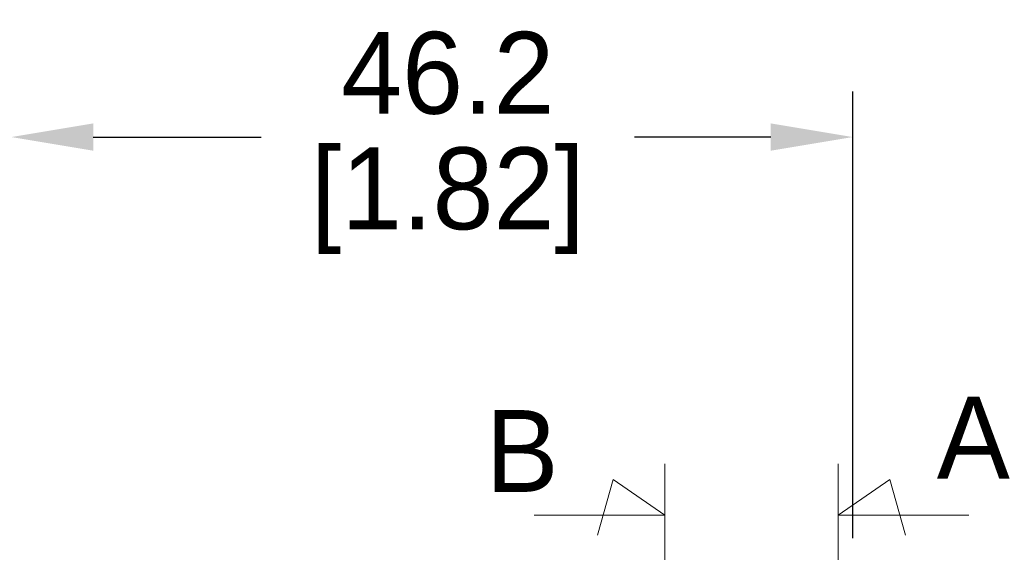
# Model space of a CAD drawing. Header units: inches. Extents: x 0 to 814, y 0 to 621.
# Tile 29 of 41: x 415 to 469, y 438 to 467. Entities that reach past the tile are written whole.
import ezdxf

# ---------------------------------------------------------------- set-up
doc = ezdxf.new("R2010")
doc.units = ezdxf.units.IN
doc.header["$LTSCALE"] = 10
doc.header["$MEASUREMENT"] = 0
doc.dimstyles.get("Standard").update_dxf_attribs({"dimtxt": 6, "dimasz": 6.5, "dimexe": 2.5, "dimexo": 3.5, "dimgap": 1.25, "dimtad": 0, "dimtih": 1, "dimtoh": 1, "dimdec": 1, "dimzin": 0, "dimdsep": 46, "dimtxsty": 'Standard', "dimcen": 0, "dimadec": 0, "dimazin": 0, "dimtfac": 1, "dimtdec": 1, "dimtofl": 0, "dimtmove": 0, "dimatfit": 3, "dimfxl": 0, "dimtolj": 1, "dimtzin": 0, "dimarcsym": 0})

# ---------------------------------------------------------------- blocks, each defined once
blk = doc.blocks.new('*D41')
at = {"color": 0, "lineweight": -2}
for p, q in [((414.592, 425.555), (414.592, 462.919)), ((460.817, 438.363), (460.817, 462.919)), ((419.092, 460.419), (428.323, 460.419)), ((456.317, 460.419), (448.823, 460.419))]:
    blk.add_line(p, q, dxfattribs=at)
at = {"color": 0}
for points in [[(419.092, 461.169), (419.092, 459.669), (414.592, 460.419)], [(456.317, 461.169), (456.317, 459.669), (460.817, 460.419)]]:
    blk.add_solid(points, dxfattribs=at)
at = {"layer": 'DEFPOINTS', "color": 0}
for p in [(414.592, 460.419), (460.817, 434.863), (414.592, 422.055)]:
    blk.add_point(p, dxfattribs=at)
at = {"color": 0, "lineweight": 15, "char_height": 4.5, "attachment_point": 5}
for s, insert in [('\\A1;46.2', (438.573, 463.919)), ('\\A1;[1.82]', (438.573, 456.919))]:
    blk.add_mtext(s, dxfattribs=dict(at, insert=insert))

msp = doc.modelspace()

# ---------------------------------------------------------------- linework, layer by layer
at = {"lineweight": 15}
for p, q in [((450.495, 442.454), (450.495, 436.798)), ((460.017, 442.454), (460.017, 436.798)), ((447.665, 441.584), (446.794, 438.538)), ((450.495, 439.626), (447.665, 441.584)), ((460.017, 439.626), (462.847, 441.584)), ((462.847, 441.584), (463.717, 438.538)), ((443.312, 439.626), (450.495, 439.626)), ((467.2, 439.626), (460.017, 439.626))]:
    msp.add_line(p, q, dxfattribs=at)

# ---------------------------------------------------------------- texts
at = {"lineweight": 15, "char_height": 4.5, "attachment_point": 1}
for s, insert in [('A', (465.435, 446.141)), ('B', (440.646, 445.41))]:
    msp.add_mtext_dynamic_manual_height_columns(s, width=11.79172, gutter_width=42.333, heights=[0], dxfattribs=dict(at, insert=insert))

# ---------------------------------------------------------------- dimensions: what is measured, and where the dimension line sits
at = {"lineweight": 15}
dim = msp.add_linear_dim(base=(414.592, 460.419), p1=(460.817, 434.863), p2=(414.592, 422.055), dimstyle='Standard', override={"dimtxt": 4.5, "dimasz": 4.5, "dimpost": '\\X'}, dxfattribs=at)
dim.commit()
dim.dimension.update_dxf_attribs({"geometry": '*D41', "text_midpoint": (438.573, 460.419), "dimtype": 160})

doc.saveas('drawing.dxf')
